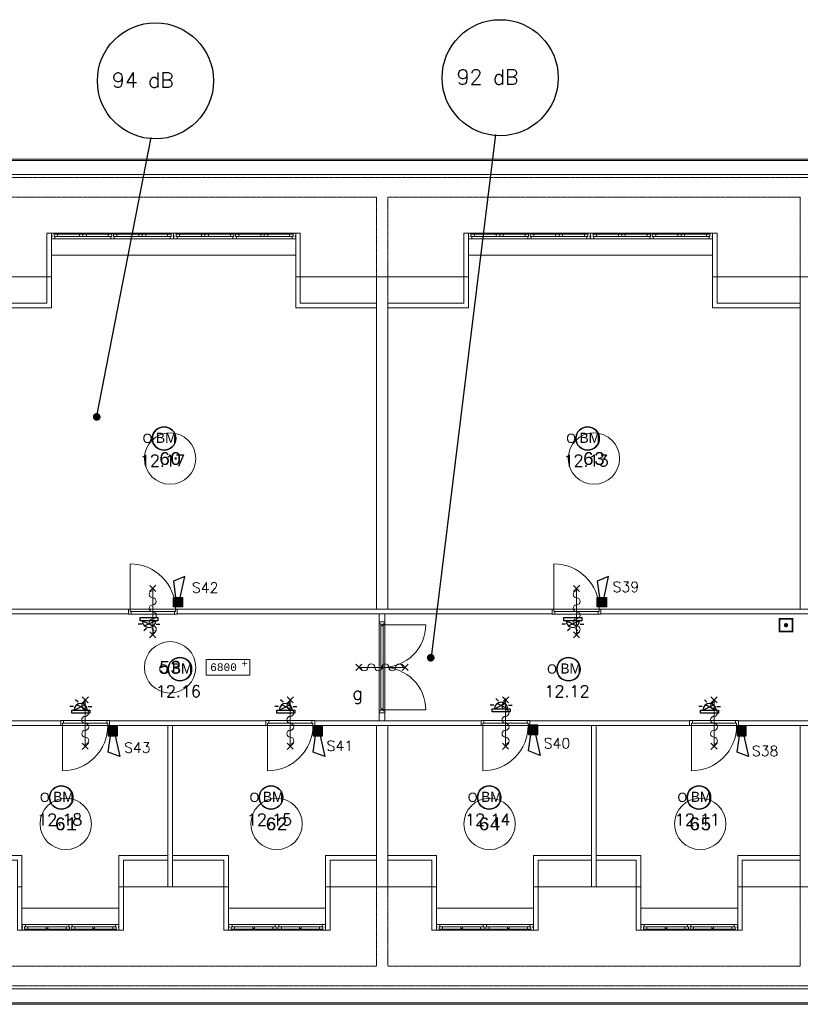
# Model space of a CAD drawing. Header units: millimetres. Extents: x 1890 to 160200, y 5205 to 111580.
# Tile 33 of 51: x 44048 to 59236, y 89840 to 109009. Entities that reach past the tile are written whole.
import ezdxf
from ezdxf.enums import TextEntityAlignment as Align
from ezdxf.xclip import XClip

# ---------------------------------------------------------------- set-up
doc = ezdxf.new("R2010")
doc.units = ezdxf.units.MM
doc.header["$XCLIPFRAME"] = 0
doc.linetypes.add('Xref-geb26-2e-verd$0$HIDDEN', pattern=[0.375, 0.25, -0.125])
for name, color, linetype in [('BRAND', 1, 'Continuous'), ('DB-waardes', 6, 'Continuous'), ('Xref', 253, 'Continuous'), ('Xref-geb26-2e-verd$0$AL$1A---_ALGEMEEN', 253, 'Continuous'), ('Xref-geb26-2e-verd$0$AT$1A---_TEKST035', 253, 'Continuous'), ('Xref-geb26-2e-verd$0$AT$1A---_TEKST050', 253, 'Continuous')]:
    doc.layers.add(name, color=color, linetype=linetype)
doc.layers.get('Xref').off()
doc.styles.add('ROMANS', font='romans')
doc.styles.add('TXT', font='txt')
doc.styles.add('Xref-geb26-2e-verd$0$MONOTXT', font='MONOTXT')
doc.styles.add('Xref-geb26-2e-verd$0$ROMANS', font='ROMANS')

# ---------------------------------------------------------------- blocks, each defined once
blk = doc.blocks.new('Xref-geb26-2e-verd$0$DRPSTD')
at = {"layer": 'Xref-geb26-2e-verd$0$AL$1A---_ALGEMEEN', "color": 0, "linetype": 'Continuous', "lineweight": 0}
blk.add_lwpolyline([(-31.3, 0), (31.3, 0), (33.54, -2.23), (33.54, -47), (16.54, -47), (16.54, -98), (11.04, -98), (11.04, -111.78), (8.82, -114), (-8.74, -114), (-10.96, -111.78), (-10.96, -98), (-16.46, -98), (-16.46, -47), (-33.46, -47), (-33.46, -2.14)], close=True, dxfattribs=at)
blk = doc.blocks.new('*O254')
at = {"layer": 'Xref-geb26-2e-verd$0$AL$1A---_ALGEMEEN', "color": 0, "linetype": 'Continuous', "lineweight": 0}
for p, q in [((-1198.5, 57), (-2330.5, 57)), ((-1831.5, 33), (-2258, 33)), ((-1271, 33), (-1697.5, 33)), ((-44.5, 57), (-1176.5, 57)), ((-677.5, 33), (-1104, 33)), ((-117, 33), (-543.5, 33)), ((44.5, 57), (1176.5, 57)), ((117, 33), (543.5, 33)), ((677.5, 33), (1104, 33)), ((1198.5, 57), (2330.5, 57)), ((1271, 33), (1697.5, 33)), ((1831.5, 33), (2258, 33)), ((-1221, -57), (-2308, -57)), ((-1831.5, -10), (-2258, -10)), ((-1271, -10), (-1697.5, -10)), ((-67, -57), (-1154, -57)), ((-677.5, -10), (-1104, -10)), ((-117, -10), (-543.5, -10)), ((67, -57), (1154, -57)), ((117, -10), (543.5, -10)), ((677.5, -10), (1104, -10)), ((1221, -57), (2308, -57)), ((1271, -10), (1697.5, -10)), ((1831.5, -10), (2258, -10))]:
    blk.add_line(p, q, dxfattribs=at)
for points in [[(-2375, -57), (-2310.15, -57), (-2308, -54.86), (-2308, -10), (-2325, -10), (-2325, 41), (-2330.5, 41), (-2330.5, 54.78), (-2332.72, 57), (-2375, 57), (-2375, 3), (-2366, 3), (-2366, -18), (-2375, -18)], [(-2325, 33), (-2258, 33), (-2258, -10), (-2325, -10)], [(-1831.5, 33), (-1764.5, 33), (-1764.5, -10), (-1831.5, -10)], [(-1697.5, 33), (-1764.5, 33), (-1764.5, -10), (-1697.5, -10)], [(-1204, 33), (-1271, 33), (-1271, -10), (-1204, -10)], [(-1171, 33), (-1104, 33), (-1104, -10), (-1171, -10)], [(-677.5, 33), (-610.5, 33), (-610.5, -10), (-677.5, -10)], [(-543.5, 33), (-610.5, 33), (-610.5, -10), (-543.5, -10)], [(-50, 33), (-117, 33), (-117, -10), (-50, -10)], [(0, -57), (-64.85, -57), (-67, -54.86), (-67, -10), (-50, -10), (-50, 41), (-44.5, 41), (-44.5, 54.78), (-42.28, 57), (0, 57), (0, 3), (-9, 3), (-9, -18), (0, -18)], [(0, -57), (64.85, -57), (67, -54.86), (67, -10), (50, -10), (50, 41), (44.5, 41), (44.5, 54.78), (42.28, 57), (0, 57), (0, 3), (9, 3), (9, -18), (0, -18)], [(50, 33), (117, 33), (117, -10), (50, -10)], [(543.5, 33), (610.5, 33), (610.5, -10), (543.5, -10)], [(677.5, 33), (610.5, 33), (610.5, -10), (677.5, -10)], [(1171, 33), (1104, 33), (1104, -10), (1171, -10)], [(1204, 33), (1271, 33), (1271, -10), (1204, -10)], [(1697.5, 33), (1764.5, 33), (1764.5, -10), (1697.5, -10)], [(1831.5, 33), (1764.5, 33), (1764.5, -10), (1831.5, -10)], [(2325, 33), (2258, 33), (2258, -10), (2325, -10)], [(2375, -57), (2310.15, -57), (2308, -54.86), (2308, -10), (2325, -10), (2325, 41), (2330.5, 41), (2330.5, 54.78), (2332.72, 57), (2375, 57), (2375, 3), (2366, 3), (2366, -18), (2375, -18)]]:
    blk.add_lwpolyline(points, close=True, dxfattribs=at)
at = {"layer": 'Xref-geb26-2e-verd$0$AL$1A---_ALGEMEEN', "color": 0, "linetype": 'Continuous', "lineweight": 0, "yscale": -1}
blk.add_blockref('Xref-geb26-2e-verd$0$DRPSTD', (-1187.54, -57), dxfattribs=at)
at = {"layer": 'Xref-geb26-2e-verd$0$AL$1A---_ALGEMEEN', "color": 0, "linetype": 'Continuous', "lineweight": 0, "rotation": 180}
blk.add_blockref('Xref-geb26-2e-verd$0$DRPSTD', (1187.54, -57), dxfattribs=at)
blk = doc.blocks.new('*O255')
at = {"layer": 'Xref-geb26-2e-verd$0$AL$1A---_ALGEMEEN', "color": 0, "linetype": 'Continuous', "lineweight": 0}
for p, q in [((-1198.5, 57), (-2330.5, 57)), ((-1831.5, 33), (-2258, 33)), ((-1271, 33), (-1697.5, 33)), ((-44.5, 57), (-1176.5, 57)), ((-677.5, 33), (-1104, 33)), ((-117, 33), (-543.5, 33)), ((44.5, 57), (1176.5, 57)), ((117, 33), (543.5, 33)), ((677.5, 33), (1104, 33)), ((1198.5, 57), (2330.5, 57)), ((1271, 33), (1697.5, 33)), ((1831.5, 33), (2258, 33)), ((-1221, -57), (-2308, -57)), ((-1831.5, -10), (-2258, -10)), ((-1271, -10), (-1697.5, -10)), ((-67, -57), (-1154, -57)), ((-677.5, -10), (-1104, -10)), ((-117, -10), (-543.5, -10)), ((67, -57), (1154, -57)), ((117, -10), (543.5, -10)), ((677.5, -10), (1104, -10)), ((1221, -57), (2308, -57)), ((1271, -10), (1697.5, -10)), ((1831.5, -10), (2258, -10))]:
    blk.add_line(p, q, dxfattribs=at)
for points in [[(-2375, -57), (-2310.15, -57), (-2308, -54.86), (-2308, -10), (-2325, -10), (-2325, 41), (-2330.5, 41), (-2330.5, 54.78), (-2332.72, 57), (-2375, 57), (-2375, 3), (-2366, 3), (-2366, -18), (-2375, -18)], [(-2325, 33), (-2258, 33), (-2258, -10), (-2325, -10)], [(-1831.5, 33), (-1764.5, 33), (-1764.5, -10), (-1831.5, -10)], [(-1697.5, 33), (-1764.5, 33), (-1764.5, -10), (-1697.5, -10)], [(-1204, 33), (-1271, 33), (-1271, -10), (-1204, -10)], [(-1171, 33), (-1104, 33), (-1104, -10), (-1171, -10)], [(-677.5, 33), (-610.5, 33), (-610.5, -10), (-677.5, -10)], [(-543.5, 33), (-610.5, 33), (-610.5, -10), (-543.5, -10)], [(-50, 33), (-117, 33), (-117, -10), (-50, -10)], [(0, -57), (-64.85, -57), (-67, -54.86), (-67, -10), (-50, -10), (-50, 41), (-44.5, 41), (-44.5, 54.78), (-42.28, 57), (0, 57), (0, 3), (-9, 3), (-9, -18), (0, -18)], [(0, -57), (64.85, -57), (67, -54.86), (67, -10), (50, -10), (50, 41), (44.5, 41), (44.5, 54.78), (42.28, 57), (0, 57), (0, 3), (9, 3), (9, -18), (0, -18)], [(50, 33), (117, 33), (117, -10), (50, -10)], [(543.5, 33), (610.5, 33), (610.5, -10), (543.5, -10)], [(677.5, 33), (610.5, 33), (610.5, -10), (677.5, -10)], [(1171, 33), (1104, 33), (1104, -10), (1171, -10)], [(1204, 33), (1271, 33), (1271, -10), (1204, -10)], [(1697.5, 33), (1764.5, 33), (1764.5, -10), (1697.5, -10)], [(1831.5, 33), (1764.5, 33), (1764.5, -10), (1831.5, -10)], [(2325, 33), (2258, 33), (2258, -10), (2325, -10)], [(2375, -57), (2310.15, -57), (2308, -54.86), (2308, -10), (2325, -10), (2325, 41), (2330.5, 41), (2330.5, 54.78), (2332.72, 57), (2375, 57), (2375, 3), (2366, 3), (2366, -18), (2375, -18)]]:
    blk.add_lwpolyline(points, close=True, dxfattribs=at)
at = {"layer": 'Xref-geb26-2e-verd$0$AL$1A---_ALGEMEEN', "color": 0, "linetype": 'Continuous', "lineweight": 0, "yscale": -1}
blk.add_blockref('Xref-geb26-2e-verd$0$DRPSTD', (-1187.54, -57), dxfattribs=at)
at = {"layer": 'Xref-geb26-2e-verd$0$AL$1A---_ALGEMEEN', "color": 0, "linetype": 'Continuous', "lineweight": 0, "rotation": 180}
blk.add_blockref('Xref-geb26-2e-verd$0$DRPSTD', (1187.54, -57), dxfattribs=at)
blk = doc.blocks.new('*O261')
at = {"layer": 'Xref-geb26-2e-verd$0$AL$1A---_ALGEMEEN', "color": 0, "linetype": 'Continuous', "lineweight": 0}
for p, q in [((-34, 57), (-876, 57)), ((-460, 10), (-826, 10)), ((-84, 10), (-449, 10)), ((876, 57), (34, 57)), ((449, 10), (84, 10)), ((826, 10), (460, 10)), ((-11, -57), (-898, -57)), ((-459, -33), (-826, -33)), ((-84, -33), (-450, -33)), ((898, -57), (11, -57)), ((450, -33), (84, -33)), ((826, -33), (459, -33))]:
    blk.add_line(p, q, dxfattribs=at)
for points in [[(-942, 57), (-878, 57), (-876, 55), (-876, 10), (-892, 10), (-892, -41), (-898, -41), (-898, -55), (-900, -57), (-942, -57), (-942, -3), (-934, -3), (-934, 18), (-942, 18)], [(-892, -33), (-826, -33), (-826, 10), (-892, 10)], [(-16, -33), (-84, -33), (-84, 10), (-16, 10)], [(16, -33), (84, -33), (84, 10), (16, 10)], [(892, -33), (826, -33), (826, 10), (892, 10)], [(942, 57), (878, 57), (876, 55), (876, 10), (892, 10), (892, -41), (898, -41), (898, -55), (900, -57), (942, -57), (942, -3), (934, -3), (934, 18), (942, 18)]]:
    blk.add_lwpolyline(points, close=True, dxfattribs=at)
for points in [[(-450, -33), (-459, -33), (-459, -30, -0.397174), (-465, -25), (-465, -22, 0.406754), (-470, -17), (-470, 2), (-460, 10), (-449, 10), (-439, 2), (-439, -17, 0.406754), (-444, -22), (-444, -25, -0.397174), (-450, -30), (-450, -33)], [(450, -33), (459, -33), (459, -30, 0.397174), (464, -25), (464, -22, -0.406754), (470, -17), (470, 2), (460, 10), (449, 10), (439, 2), (439, -17, -0.406754), (444, -22), (444, -25, 0.397174), (450, -30), (450, -33)]]:
    blk.add_lwpolyline(points, format="xyb", dxfattribs=at)
blk.add_blockref('Xref-geb26-2e-verd$0$DRPSTD', (0, 57), dxfattribs=at)
blk = doc.blocks.new('*O262')
at = {"layer": 'Xref-geb26-2e-verd$0$AL$1A---_ALGEMEEN', "color": 0, "linetype": 'Continuous', "lineweight": 0}
for p, q in [((-34, 57), (-876, 57)), ((-460, 10), (-826, 10)), ((-84, 10), (-449, 10)), ((876, 57), (34, 57)), ((449, 10), (84, 10)), ((826, 10), (460, 10)), ((-11, -57), (-898, -57)), ((-459, -33), (-826, -33)), ((-84, -33), (-450, -33)), ((898, -57), (11, -57)), ((450, -33), (84, -33)), ((826, -33), (459, -33))]:
    blk.add_line(p, q, dxfattribs=at)
for points in [[(-942, 57), (-878, 57), (-876, 55), (-876, 10), (-892, 10), (-892, -41), (-898, -41), (-898, -55), (-900, -57), (-942, -57), (-942, -3), (-934, -3), (-934, 18), (-942, 18)], [(-892, -33), (-826, -33), (-826, 10), (-892, 10)], [(-16, -33), (-84, -33), (-84, 10), (-16, 10)], [(16, -33), (84, -33), (84, 10), (16, 10)], [(892, -33), (826, -33), (826, 10), (892, 10)], [(942, 57), (878, 57), (876, 55), (876, 10), (892, 10), (892, -41), (898, -41), (898, -55), (900, -57), (942, -57), (942, -3), (934, -3), (934, 18), (942, 18)]]:
    blk.add_lwpolyline(points, close=True, dxfattribs=at)
for points in [[(-450, -33), (-459, -33), (-459, -30, -0.397174), (-465, -25), (-465, -22, 0.406754), (-470, -17), (-470, 2), (-460, 10), (-449, 10), (-439, 2), (-439, -17, 0.406754), (-445, -22), (-445, -25, -0.397174), (-450, -30), (-450, -33)], [(450, -33), (459, -33), (459, -30, 0.397174), (464, -25), (464, -22, -0.406754), (470, -17), (470, 2), (460, 10), (449, 10), (439, 2), (439, -17, -0.406754), (444, -22), (444, -25, 0.397174), (450, -30), (450, -33)]]:
    blk.add_lwpolyline(points, format="xyb", dxfattribs=at)
blk.add_blockref('Xref-geb26-2e-verd$0$DRPSTD', (0, 57), dxfattribs=at)
blk = doc.blocks.new('*O263')
at = {"layer": 'Xref-geb26-2e-verd$0$AL$1A---_ALGEMEEN', "color": 0, "linetype": 'Continuous', "lineweight": 0}
for p, q in [((-34, 57), (-876, 57)), ((-460, 10), (-826, 10)), ((-84, 10), (-449, 10)), ((876, 57), (34, 57)), ((449, 10), (84, 10)), ((826, 10), (460, 10)), ((-11, -57), (-898, -57)), ((-459, -33), (-826, -33)), ((-84, -33), (-450, -33)), ((898, -57), (11, -57)), ((450, -33), (84, -33)), ((826, -33), (459, -33))]:
    blk.add_line(p, q, dxfattribs=at)
for points in [[(-942, 57), (-878, 57), (-876, 55), (-876, 10), (-892, 10), (-892, -41), (-898, -41), (-898, -55), (-900, -57), (-942, -57), (-942, -3), (-934, -3), (-934, 18), (-942, 18)], [(-892, -33), (-826, -33), (-826, 10), (-892, 10)], [(-16, -33), (-84, -33), (-84, 10), (-16, 10)], [(16, -33), (84, -33), (84, 10), (16, 10)], [(892, -33), (826, -33), (826, 10), (892, 10)], [(942, 57), (878, 57), (876, 55), (876, 10), (892, 10), (892, -41), (898, -41), (898, -55), (900, -57), (942, -57), (942, -3), (934, -3), (934, 18), (942, 18)]]:
    blk.add_lwpolyline(points, close=True, dxfattribs=at)
for points in [[(-450, -33), (-459, -33), (-459, -30, -0.397174), (-465, -25), (-465, -22, 0.406754), (-470, -17), (-470, 2), (-460, 10), (-449, 10), (-439, 2), (-439, -17, 0.406754), (-444, -22), (-444, -25, -0.397174), (-450, -30), (-450, -33)], [(450, -33), (459, -33), (459, -30, 0.397174), (464, -25), (464, -22, -0.406754), (470, -17), (470, 2), (460, 10), (449, 10), (439, 2), (439, -17, -0.406754), (444, -22), (444, -25, 0.397174), (450, -30), (450, -33)]]:
    blk.add_lwpolyline(points, format="xyb", dxfattribs=at)
blk.add_blockref('Xref-geb26-2e-verd$0$DRPSTD', (0, 57), dxfattribs=at)
blk = doc.blocks.new('*O264')
at = {"layer": 'Xref-geb26-2e-verd$0$AL$1A---_ALGEMEEN', "color": 0, "linetype": 'Continuous', "lineweight": 0}
for p, q in [((-34, 57), (-876, 57)), ((-460, 10), (-826, 10)), ((-84, 10), (-449, 10)), ((876, 57), (34, 57)), ((449, 10), (84, 10)), ((826, 10), (460, 10)), ((-11, -57), (-898, -57)), ((-459, -33), (-826, -33)), ((-84, -33), (-450, -33)), ((898, -57), (11, -57)), ((450, -33), (84, -33)), ((826, -33), (459, -33))]:
    blk.add_line(p, q, dxfattribs=at)
for points in [[(-942, 57), (-878, 57), (-876, 55), (-876, 10), (-892, 10), (-892, -41), (-898, -41), (-898, -55), (-900, -57), (-942, -57), (-942, -3), (-934, -3), (-934, 18), (-942, 18)], [(-892, -33), (-826, -33), (-826, 10), (-892, 10)], [(-16, -33), (-84, -33), (-84, 10), (-16, 10)], [(16, -33), (84, -33), (84, 10), (16, 10)], [(892, -33), (826, -33), (826, 10), (892, 10)], [(942, 57), (878, 57), (876, 55), (876, 10), (892, 10), (892, -41), (898, -41), (898, -55), (900, -57), (942, -57), (942, -3), (934, -3), (934, 18), (942, 18)]]:
    blk.add_lwpolyline(points, close=True, dxfattribs=at)
for points in [[(-450, -33), (-459, -33), (-459, -30, -0.397174), (-465, -25), (-465, -22, 0.406754), (-470, -17), (-470, 2), (-460, 10), (-449, 10), (-439, 2), (-439, -17, 0.406754), (-445, -22), (-445, -25, -0.397174), (-450, -30), (-450, -33)], [(450, -33), (459, -33), (459, -30, 0.397174), (464, -25), (464, -22, -0.406754), (470, -17), (470, 2), (460, 10), (449, 10), (439, 2), (439, -17, -0.406754), (444, -22), (444, -25, 0.397174), (450, -30), (450, -33)]]:
    blk.add_lwpolyline(points, format="xyb", dxfattribs=at)
blk.add_blockref('Xref-geb26-2e-verd$0$DRPSTD', (0, 57), dxfattribs=at)
blk = doc.blocks.new('Xref-geb26-2e-verd$0$ED0881')
at = {"layer": 'Xref-geb26-2e-verd$0$AL$1A---_ALGEMEEN', "color": 0, "linetype": 'Continuous', "lineweight": 0}
for p, q in [((475, -400), (475, 500)), ((915, 0), (35, 0)), ((55, 100), (895, 100)), ((55, 45), (895, 45))]:
    blk.add_line(p, q, dxfattribs=at)
for points in [[(55, 100), (0, 100), (0, 0), (35, 0), (35, 45), (55, 45), (55, 100)], [(950, 0), (915, 0), (915, 45), (895, 45), (895, 100), (950, 100), (950, 0)]]:
    blk.add_lwpolyline(points, close=True, dxfattribs=at)
blk.add_lwpolyline([(35, 0), (35, -880, 0.414214), (915, 0)], format="xyb", dxfattribs=at)
blk = doc.blocks.new('Xref-geb26-2e-verd$0$BRW60')
at = {"layer": 'Xref-geb26-2e-verd$0$AL$1A---_ALGEMEEN', "color": 0, "linetype": 'Continuous', "lineweight": 0}
for p, q in [((-61.42, 393.58), (61.43, 516.42)), ((59.19, 395.81), (-59.19, 514.19)), ((-61.42, -506.42), (61.43, -383.58)), ((59.19, -504.19), (-59.19, -385.81))]:
    blk.add_line(p, q, dxfattribs=at)
blk = doc.blocks.new('*O340')
at = {"layer": 'Xref-geb26-2e-verd$0$AL$1A---_ALGEMEEN', "color": 0, "linetype": 'Continuous', "lineweight": 0}
blk.add_lwpolyline([(0, -407, 1), (0, -271, -1), (0, -136, 1), (0, 0, -1), (0, 136, 1), (0, 271, -1), (0, 407)], format="xyb", dxfattribs=at)
blk = doc.blocks.new('Xref-geb26-2e-verd$0$BRW00')
at = {"layer": 'Xref-geb26-2e-verd$0$AL$1A---_ALGEMEEN', "color": 0, "linetype": 'Continuous', "lineweight": 0}
blk.add_blockref('*O340', (0, 0), dxfattribs=at)
blk = doc.blocks.new('*O346')
at = {"layer": 'Xref-geb26-2e-verd$0$AL$1A---_ALGEMEEN', "color": 0, "linetype": 'Continuous', "lineweight": 0}
blk.add_line((0, 450), (0, -450), dxfattribs=at)
for name in ['Xref-geb26-2e-verd$0$BRW00', 'Xref-geb26-2e-verd$0$BRW60']:
    blk.add_blockref(name, (0, -5), dxfattribs=at)
blk = doc.blocks.new('*O347')
at = {"layer": 'Xref-geb26-2e-verd$0$AL$1A---_ALGEMEEN', "color": 0, "linetype": 'Continuous', "lineweight": 0}
blk.add_line((0, 450), (0, -450), dxfattribs=at)
for name in ['Xref-geb26-2e-verd$0$BRW00', 'Xref-geb26-2e-verd$0$BRW60']:
    blk.add_blockref(name, (0, -5), dxfattribs=at)
blk = doc.blocks.new('*O348')
at = {"layer": 'Xref-geb26-2e-verd$0$AL$1A---_ALGEMEEN', "color": 0, "linetype": 'Continuous', "lineweight": 0}
blk.add_line((0, 450), (0, -450), dxfattribs=at)
for name in ['Xref-geb26-2e-verd$0$BRW00', 'Xref-geb26-2e-verd$0$BRW60']:
    blk.add_blockref(name, (0, -5), dxfattribs=at)
blk = doc.blocks.new('*O349')
at = {"layer": 'Xref-geb26-2e-verd$0$AL$1A---_ALGEMEEN', "color": 0, "linetype": 'Continuous', "lineweight": 0}
blk.add_line((0, 450), (0, -450), dxfattribs=at)
for name in ['Xref-geb26-2e-verd$0$BRW00', 'Xref-geb26-2e-verd$0$BRW60']:
    blk.add_blockref(name, (0, -5), dxfattribs=at)
blk = doc.blocks.new('*O350')
at = {"layer": 'Xref-geb26-2e-verd$0$AL$1A---_ALGEMEEN', "color": 0, "linetype": 'Continuous', "lineweight": 0}
blk.add_line((0, 450), (0, -450), dxfattribs=at)
for name in ['Xref-geb26-2e-verd$0$BRW00', 'Xref-geb26-2e-verd$0$BRW60']:
    blk.add_blockref(name, (0, -5), dxfattribs=at)
blk = doc.blocks.new('*O351')
at = {"layer": 'Xref-geb26-2e-verd$0$AL$1A---_ALGEMEEN', "color": 0, "linetype": 'Continuous', "lineweight": 0}
blk.add_line((0, 450), (0, -450), dxfattribs=at)
for name in ['Xref-geb26-2e-verd$0$BRW00', 'Xref-geb26-2e-verd$0$BRW60']:
    blk.add_blockref(name, (0, -5), dxfattribs=at)
blk = doc.blocks.new('*O359')
at = {"layer": 'Xref-geb26-2e-verd$0$AL$1A---_ALGEMEEN', "color": 0, "linetype": 'Continuous', "lineweight": 0}
blk.add_line((450, 0), (-450, 0), dxfattribs=at)
at = {"layer": 'Xref-geb26-2e-verd$0$AL$1A---_ALGEMEEN', "color": 0, "linetype": 'Continuous', "lineweight": 0, "rotation": 270}
for name in ['Xref-geb26-2e-verd$0$BRW60', 'Xref-geb26-2e-verd$0$BRW00']:
    blk.add_blockref(name, (-5, 0), dxfattribs=at)
blk = doc.blocks.new('Xref-geb26-2e-verd')
at = {"layer": 'Xref-geb26-2e-verd$0$AL$1A---_ALGEMEEN', "linetype": 'Continuous', "lineweight": 0}
for p, q in [((96027.42, 102536.73), (143542.42, 102536.73)), ((96027.42, 102506.73), (143542.42, 102506.73)), ((96027.42, 102236.73), (143542.42, 102236.73)), ((117412.42, 100662.73), (122162.42, 100662.73)), ((130272.42, 100662.73), (125522.42, 100662.73)), ((114142.42, 100246.73), (117322.42, 100246.73)), ((122252.42, 100246.73), (125432.42, 100246.73)), ((133542.42, 100246.73), (130362.42, 100246.73)), ((123785.42, 91791.73), (123785.42, 93491.73)), ((123899.42, 93491.73), (123899.42, 91791.73)), ((124292.42, 92641.73), (123392.42, 92641.73)), ((120767.42, 88371.73), (118812.42, 88371.73)), ((122832.42, 88371.73), (124812.42, 88371.73)), ((128787.42, 88371.73), (126877.42, 88371.73)), ((132862.42, 88371.73), (130852.42, 88371.73)), ((116837.42, 87955.73), (118722.42, 87955.73)), ((122742.42, 87955.73), (120857.42, 87955.73)), ((124902.42, 87955.73), (126787.42, 87955.73)), ((130762.42, 87955.73), (128877.42, 87955.73)), ((96027.42, 86381.73), (143542.42, 86381.73)), ((96027.42, 86111.73), (143542.42, 86111.73)), ((96027.42, 86081.73), (143542.42, 86081.73))]:
    blk.add_line(p, q, dxfattribs=at)
at = {"layer": 'Xref-geb26-2e-verd$0$AL$1A---_ALGEMEEN', "linetype": 'Xref-geb26-2e-verd$0$HIDDEN', "lineweight": 0}
for points in [[(95567.42, 100246.73), (95567.42, 102176.73), (144002.42, 102176.73), (144002.42, 100246.73)], [(115707.42, 100246.73), (115707.42, 101796.73), (123732.42, 101796.73), (123732.42, 100246.73)], [(123952.42, 100246.73), (123952.42, 101796.73), (131977.42, 101796.73), (131977.42, 100246.73)], [(95567.42, 88371.73), (95567.42, 86441.73), (144002.42, 86441.73), (144002.42, 88371.73)], [(115707.42, 88371.73), (115707.42, 86821.73), (123732.42, 86821.73), (123732.42, 88371.73)], [(123952.42, 88371.73), (123952.42, 86821.73), (131977.42, 86821.73), (131977.42, 88371.73)]]:
    blk.add_lwpolyline(points, dxfattribs=at)
at = {"layer": 'Xref-geb26-2e-verd$0$AL$1A---_ALGEMEEN', "linetype": 'Continuous', "lineweight": 0}
for points in [[(117322.42, 100246.73), (117412.42, 100246.73), (117412.42, 101096.73), (117322.42, 101096.73)], [(122162.42, 100246.73), (122252.42, 100246.73), (122252.42, 101096.73), (122162.42, 101096.73)], [(125432.42, 100246.73), (125522.42, 100246.73), (125522.42, 101096.73), (125432.42, 101096.73)], [(130272.42, 100246.73), (130362.42, 100246.73), (130362.42, 101096.73), (130272.42, 101096.73)], [(117322.42, 100246.73), (117412.42, 100246.73), (117412.42, 99641.73), (115707.42, 99641.73), (115707.42, 99731.73), (117322.42, 99731.73)], [(122252.42, 100246.73), (122162.42, 100246.73), (122162.42, 99641.73), (123732.42, 99641.73), (123732.42, 99731.73), (122252.42, 99731.73)], [(123732.42, 93771.73), (123952.42, 93771.73), (123952.42, 100246.73), (123732.42, 100246.73)], [(125432.42, 100246.73), (125522.42, 100246.73), (125522.42, 99641.73), (123952.42, 99641.73), (123952.42, 99731.73), (125432.42, 99731.73)], [(130362.42, 100246.73), (130272.42, 100246.73), (130272.42, 99641.73), (131977.42, 99641.73), (131977.42, 99731.73), (130362.42, 99731.73)], [(131977.42, 93771.73), (132197.42, 93771.73), (132197.42, 100246.73), (131977.42, 100246.73)], [(118907.42, 93681.73), (111612.42, 93681.73), (111612.42, 93771.73), (118907.42, 93771.73)], [(119857.42, 93681.73), (127152.42, 93681.73), (127152.42, 93771.73), (119857.42, 93771.73)], [(135397.42, 93681.73), (128102.42, 93681.73), (128102.42, 93771.73), (135397.42, 93771.73)], [(123785.42, 91601.73), (123899.42, 91601.73), (123899.42, 93681.73), (123785.42, 93681.73)], [(123899.42, 93526.73), (123899.42, 93491.73), (123862.42, 93491.73), (123862.42, 93471.73), (123822.42, 93471.73), (123822.42, 93491.73), (123785.42, 93491.73), (123785.42, 93526.73), (123899.42, 93526.73)], [(123862.42, 92666.73), (123862.42, 93446.73), (123822.42, 93446.73), (123822.42, 92666.73)], [(120419.93, 92491.73), (121269.93, 92491.73), (121269.93, 92791.73), (120419.93, 92791.73)], [(123862.42, 91836.73), (123862.42, 92616.73), (123822.42, 92616.73), (123822.42, 91836.73)], [(123899.42, 91756.73), (123899.42, 91791.73), (123862.42, 91791.73), (123862.42, 91811.73), (123822.42, 91811.73), (123822.42, 91791.73), (123785.42, 91791.73), (123785.42, 91756.73), (123899.42, 91756.73)], [(117592.42, 91511.73), (114287.42, 91511.73), (114287.42, 91601.73), (117592.42, 91601.73)], [(118542.42, 91511.73), (121582.42, 91511.73), (121582.42, 91601.73), (118542.42, 91601.73)], [(119764.42, 88371.73), (119674.42, 88371.73), (119674.42, 91511.73), (119764.42, 91511.73)], [(125770.42, 91511.73), (122532.42, 91511.73), (122532.42, 91601.73), (125770.42, 91601.73)], [(123732.42, 91511.73), (123952.42, 91511.73), (123952.42, 88371.73), (123732.42, 88371.73)], [(126720.42, 91511.73), (129827.42, 91511.73), (129827.42, 91601.73), (126720.42, 91601.73)], [(128009.42, 88371.73), (127919.42, 88371.73), (127919.42, 91511.73), (128009.42, 91511.73)], [(134015.42, 91511.73), (130777.42, 91511.73), (130777.42, 91601.73), (134015.42, 91601.73)], [(131977.42, 91511.73), (132197.42, 91511.73), (132197.42, 88371.73), (131977.42, 88371.73)], [(116747.42, 88371.73), (116837.42, 88371.73), (116837.42, 88976.73), (115707.42, 88976.73), (115707.42, 88886.73), (116747.42, 88886.73)], [(118812.42, 88371.73), (118722.42, 88371.73), (118722.42, 88976.73), (119674.42, 88976.73), (119674.42, 88886.73), (118812.42, 88886.73)], [(120767.42, 88371.73), (120857.42, 88371.73), (120857.42, 88976.73), (119764.42, 88976.73), (119764.42, 88886.73), (120767.42, 88886.73)], [(122832.42, 88371.73), (122742.42, 88371.73), (122742.42, 88976.73), (123732.42, 88976.73), (123732.42, 88886.73), (122832.42, 88886.73)], [(124812.42, 88371.73), (124902.42, 88371.73), (124902.42, 88976.73), (123952.42, 88976.73), (123952.42, 88886.73), (124812.42, 88886.73)], [(126877.42, 88371.73), (126787.42, 88371.73), (126787.42, 88976.73), (127919.42, 88976.73), (127919.42, 88886.73), (126877.42, 88886.73)], [(128787.42, 88371.73), (128877.42, 88371.73), (128877.42, 88976.73), (128009.42, 88976.73), (128009.42, 88886.73), (128787.42, 88886.73)], [(130852.42, 88371.73), (130762.42, 88371.73), (130762.42, 88976.73), (131977.42, 88976.73), (131977.42, 88886.73), (130852.42, 88886.73)], [(116747.42, 88371.73), (116837.42, 88371.73), (116837.42, 87521.73), (116747.42, 87521.73)], [(118722.42, 88371.73), (118812.42, 88371.73), (118812.42, 87521.73), (118722.42, 87521.73)], [(120767.42, 88371.73), (120857.42, 88371.73), (120857.42, 87521.73), (120767.42, 87521.73)], [(122742.42, 88371.73), (122832.42, 88371.73), (122832.42, 87521.73), (122742.42, 87521.73)], [(124812.42, 88371.73), (124902.42, 88371.73), (124902.42, 87521.73), (124812.42, 87521.73)], [(126787.42, 88371.73), (126877.42, 88371.73), (126877.42, 87521.73), (126787.42, 87521.73)], [(128787.42, 88371.73), (128877.42, 88371.73), (128877.42, 87521.73), (128787.42, 87521.73)], [(130762.42, 88371.73), (130852.42, 88371.73), (130852.42, 87521.73), (130762.42, 87521.73)]]:
    blk.add_lwpolyline(points, close=True, dxfattribs=at)
for points in [[(123862.42058, 92641.73099, 0.4142135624), (124692.42, 93471.73), (123862.42, 93471.73)], [(123862.42058, 92641.73099, -0.4142135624), (124692.42, 91811.73), (123862.42, 91811.73)]]:
    blk.add_lwpolyline(points, format="xyb", dxfattribs=at)
for centre in [(119719.92141, 96706.72569), (127964.92629, 96706.72316), (119719.92798, 92641.73239), (117689.94433, 89594.24997), (121789.94177, 89594.25365), (125934.94433, 89594.24997), (130034.94177, 89594.25365)]:
    blk.add_circle(centre, 500, dxfattribs=at)
for centre, start, end in [((123842.41849, 93451.22971), 347.319616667, 192.680383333), ((123842.42058, 92662.23099), 167.319616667, 12.680383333), ((123842.42058, 92621.23099), 347.319616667, 192.680383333), ((123842.42651, 91832.23142), 167.319616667, 12.680383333)]:
    blk.add_arc(centre, 20.5, start, end, dxfattribs=at)
for name, p in [('*O254', (119787.42, 101039.73)), ('*O255', (127897.42, 101039.73)), ('*O348', (119382.42, 93726.73)), ('*O349', (127627.42, 93726.73)), ('*O359', (123842.42, 92641.73)), ('*O346', (118067.42, 91556.73)), ('*O347', (122057.42, 91556.73)), ('*O350', (126245.42, 91556.73)), ('*O351', (130302.42, 91556.73)), ('Xref-geb26-2e-verd$0$ED0881', (117592.42, 91506.73)), ('Xref-geb26-2e-verd$0$ED0881', (121582.42, 91506.73)), ('Xref-geb26-2e-verd$0$ED0881', (125770.42, 91506.73)), ('Xref-geb26-2e-verd$0$ED0881', (129827.42, 91506.73)), ('*O261', (117779.92, 87578.73)), ('*O262', (121799.92, 87578.73)), ('*O263', (125844.92, 87578.73)), ('*O264', (129819.92, 87578.73))]:
    blk.add_blockref(name, p, dxfattribs=at)
at = {"layer": 'Xref-geb26-2e-verd$0$AL$1A---_ALGEMEEN', "linetype": 'Continuous', "lineweight": 0, "yscale": -1}
for p in [(118907.42, 93776.73), (127152.42, 93776.73)]:
    blk.add_blockref('Xref-geb26-2e-verd$0$ED0881', p, dxfattribs=at)
at = {"layer": 'Xref-geb26-2e-verd$0$AT$1A---_TEKST035', "linetype": 'Continuous', "lineweight": 0, "style": 'Xref-geb26-2e-verd$0$MONOTXT'}
for s, p in [('6800', (120499.55, 92644.28)), ('+', (121105.14, 92713))]:
    blk.add_text(s, height=150, dxfattribs=at).set_placement(p, align=Align.MIDDLE_LEFT)
at = {"layer": 'Xref-geb26-2e-verd$0$AT$1A---_TEKST050', "linetype": 'Continuous', "lineweight": 0, "style": 'Xref-geb26-2e-verd$0$MONOTXT'}
for s, p in [('60', (119719.9, 96706.71)), ('63', (127964.9, 96706.71)), ('53', (119719.9, 92641.71)), ('61', (117689.92, 89594.23)), ('62', (121789.92, 89594.23)), ('64', (125934.92, 89594.23)), ('65', (130034.92, 89594.23))]:
    blk.add_text(s, height=250.00002, dxfattribs=at).set_placement(p, align=Align.MIDDLE)
at = {"layer": 'Xref-geb26-2e-verd$0$AT$1A---_TEKST050', "linetype": 'Continuous', "lineweight": 0, "style": 'Xref-geb26-2e-verd$0$ROMANS'}
blk.add_text('g', height=250.00002, dxfattribs=at).set_placement((123264.46, 92137.94), align=Align.MIDDLE_LEFT)
blk = doc.blocks.new('BR-OPT-M')
at = {"layer": 'BRAND', "color": 0}
blk.add_lwpolyline([(1.75, 0, 1), (-1.75, 0, 1)], format="xyb", close=True, dxfattribs=at)
blk.add_circle((0, 0), 1.75, dxfattribs=at)
for start, end in [(0, 180), (180, 0)]:
    blk.add_arc((0, 0), 1.75, start, end, dxfattribs=at)
at = {"layer": 'BRAND', "color": 0, "style": 'TXT'}
blk.add_text('O', height=1.4, dxfattribs=at).set_placement((-3.2, -0.68))
at = {"layer": 'BRAND', "color": 0, "insert": (-1.2, 0.86), "char_height": 1.522, "width": 4.0171, "attachment_point": 1, "style": 'TXT'}
blk.add_mtext('BM', dxfattribs=at)
at = {"layer": 'BRAND', "color": 0, "style": 'ROMANS'}
blk.add_attdef('ION1-B', text='', height=1.75, dxfattribs=at).set_placement((-0.23, -2.43), align=Align.TOP_CENTER)
blk = doc.blocks.new('SWHOOP')
at = {"layer": 'BRAND', "color": 0}
for p, q in [((3, 1.5), (0, 1.5)), ((3, 0.75), (9.75, 2.25)), ((3, -1.5), (3, 1.5)), ((9.75, 2.25), (8.25, -1.5)), ((0, -1.5), (3, -1.5)), ((8.25, -1.5), (3, -0.75))]:
    blk.add_line(p, q, dxfattribs=at)
at = {"layer": 'BRAND'}
blk.add_line((0, 1.5), (0, -1.5), dxfattribs=at)
at = {"layer": 'BRAND', "color": 0}
blk.add_solid([(0, -1.5), (3, -1.5), (0, 1.5), (3, 1.5)], dxfattribs=at)
blk = doc.blocks.new('NEVENIN')
at = {"layer": 'BRAND', "color": 0}
for p, q in [((-0.86, 3.53), (-1.68, 4.35)), ((0.86, 3.53), (1.68, 4.35)), ((-2.37, 2.19), (-3.54, 2.19)), ((-2.91, 1.02), (2.91, 1.02)), ((-2.91, 0), (-2.91, 1.02)), ((2.91, 0), (-2.91, 0)), ((-2.16, 1.02), (1.31, 2.74)), ((2.16, 1.02), (-1.31, 2.74)), ((2.37, 2.19), (3.54, 2.19)), ((2.91, 1.02), (2.91, 0))]:
    blk.add_line(p, q, dxfattribs=at)
blk.add_arc((0, 1.02), 2.16, 360, 180, dxfattribs=at)
blk = doc.blocks.new('handmelder')
at = {"layer": 'BRAND', "color": 0, "const_width": 0.416}
blk.add_lwpolyline([(0.55, 1.82), (-1.53, 1.82), (-1.53, -1.3), (1.59, -1.3), (1.59, 1.82), (0.55, 1.82)], dxfattribs=at)
at = {"layer": 'BRAND', "color": 0, "const_width": 0.52}
blk.add_lwpolyline([(-0.23, 0.26, 1), (0.29, 0.26, 1)], format="xyb", close=True, dxfattribs=at)
at = {"layer": 'BRAND', "color": 0, "style": 'ROMANS'}
blk.add_attdef('X', text='', height=2, dxfattribs=at).set_placement((0.09, -2.9), align=Align.MIDDLE)

msp = doc.modelspace()

# ---------------------------------------------------------------- linework, layer by layer
at = {"layer": 'DB-waardes'}
for p, q in [((52054, 96546), (53312, 106772)), ((45545, 101257), (46605, 106718))]:
    msp.add_line(p, q, dxfattribs=at)
at = {"layer": 'DB-waardes', "const_width": 75}
for points in [[(45509, 101276, 1), (45584, 101276, 1)], [(52008, 96588, 1), (52083, 96588, 1)]]:
    msp.add_lwpolyline(points, format="xyb", close=True, dxfattribs=at)
at = {"layer": 'DB-waardes'}
for centre in [(46689, 107819), (53396, 107879)]:
    msp.add_circle(centre, 1130, dxfattribs=at)

# ---------------------------------------------------------------- block references
at = {"layer": 'BRAND', "xscale": 130, "yscale": 130, "zscale": 130}
for p, values in [((46856, 100856), {'ION1-B': '12.17'}), ((55098, 100856), {'ION1-B': '12.13'}), ((47166, 96365), {'ION1-B': '12.16'}), ((54726, 96365), {'ION1-B': '12.12'}), ((44857, 93867), {'ION1-B': '12.18'}), ((48937, 93867), {'ION1-B': '12.15'}), ((53183, 93867), {'ION1-B': '12.14'}), ((57263, 93867), {'ION1-B': '12.11'})]:
    msp.add_blockref('BR-OPT-M', p, dxfattribs=at).add_auto_attribs(values)
at = {"layer": 'BRAND', "yscale": 60, "zscale": 60}
for name, p, xscale, rotation in [('SWHOOP', (47127, 97581), -60, 270), ('SWHOOP', (55372, 97581), -60, 270), ('NEVENIN', (46564, 97370), 60, 180), ('NEVENIN', (54809, 97370), 60, 180), ('SWHOOP', (54038, 95272), 60, 270), ('SWHOOP', (45860, 95247), 60, 270), ('SWHOOP', (49850, 95247), 60, 270), ('SWHOOP', (58095, 95247), 60, 270)]:
    msp.add_blockref(name, p, dxfattribs=dict(at, xscale=xscale, rotation=rotation))
at = {"layer": 'BRAND'}
for name, p, xscale, yscale, zscale in [('handmelder', (58956, 97200), 80, 80, 80), ('NEVENIN', (45236, 95508), 60, 60, 60), ('NEVENIN', (49226, 95508), 60, 60, 60), ('NEVENIN', (53414, 95532), 60, 60, 60), ('NEVENIN', (57471, 95508), 60, 60, 60)]:
    msp.add_blockref(name, p, dxfattribs=dict(at, xscale=xscale, yscale=yscale, zscale=zscale))
at = {"layer": 'Xref'}
ref = msp.add_blockref('Xref-geb26-2e-verd', (-72745, 3759), dxfattribs=at)
XClip(ref).set_block_clipping_path([(78762.42, 80796.73), (160709.5858067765, 108646.2541075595)])

# ---------------------------------------------------------------- texts
at = {"layer": 'BRAND', "style": 'ROMANS'}
for s, p in [('S42', (47400, 97852)), ('S39', (55585, 97867)), ('S43', (46080, 94737)), ('S41', (50020, 94772)), ('S40', (54245, 94822)), ('S38', (58295, 94672))]:
    msp.add_text(s, height=200, dxfattribs=at).set_placement(p)
at = {"layer": 'DB-waardes', "style": 'ROMANS'}
for s, p in [('94 dB', (45843, 107686)), ('92 dB', (52550, 107746))]:
    msp.add_text(s, height=292.5, dxfattribs=at).set_placement(p)

doc.saveas('drawing.dxf')
